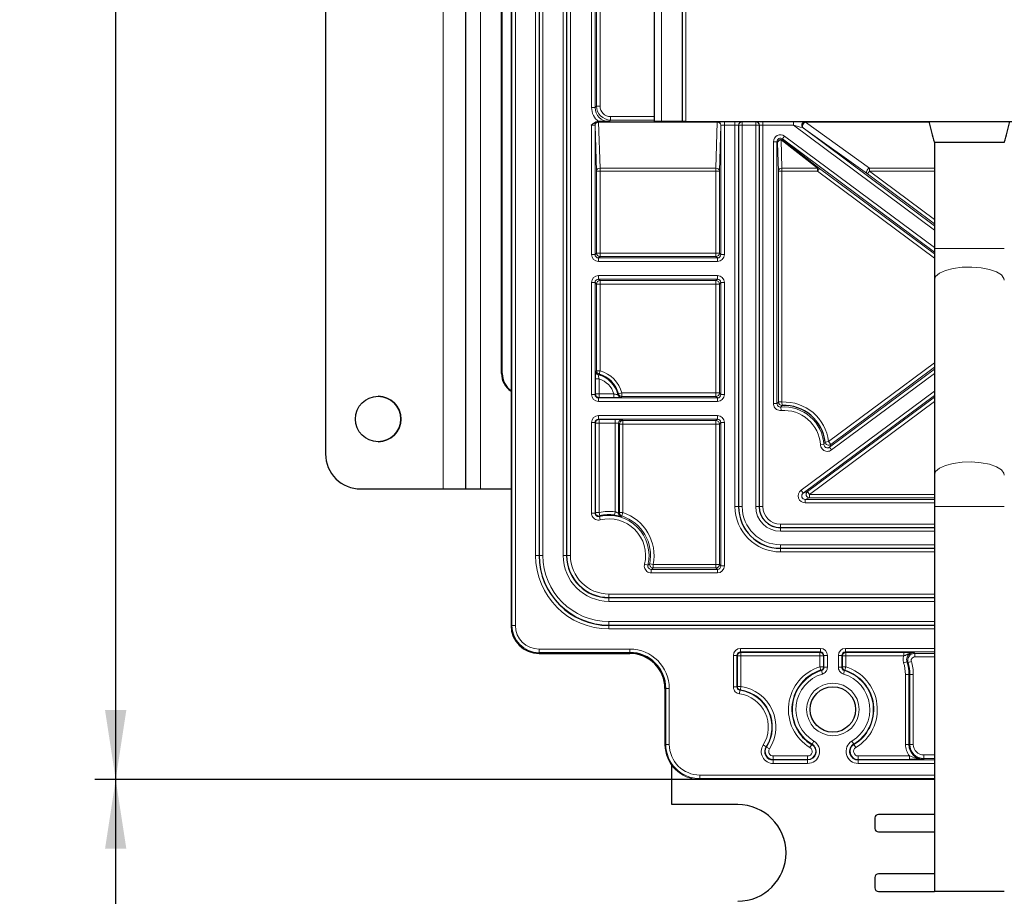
# Paper-space layout 'Blatt3' of a CAD drawing. Header units: millimetres. Extents: x 5 to 418, y 2 to 292.
# Tile 45 of 54: x 282 to 329, y 115 to 157. Entities that reach past the tile are written whole.
import ezdxf

# ---------------------------------------------------------------- set-up
doc = ezdxf.new("R2010")
doc.units = ezdxf.units.MM
doc.layers.add('SLD-0', color=7, linetype='Continuous')
doc.styles.add('SLDTEXTSTYLE0', font='TXT', dxfattribs={"width": 0.605})
doc.dimstyles.new('SLDDIMSTYLE0', dxfattribs={"dimtxt": 3.5, "dimasz": 3.302, "dimexe": 0, "dimexo": 0.0625, "dimgap": 0.875, "dimtad": 1, "dimlfac": 3, "dimrnd": 1e-09, "dimzin": 12, "dimdsep": 46, "dimtxsty": 'SLDTEXTSTYLE0', "dimsah": 1, "dimcen": 0.09, "dimadec": 0, "dimazin": 3, "dimtfac": 1, "dimtofl": 0, "dimtmove": 0, "dimatfit": 3, "dimfxl": 1, "dimfrac": 2, "dimtolj": 1, "dimtzin": 12, "dimarcsym": 0})

# ---------------------------------------------------------------- blocks, each defined once
blk = doc.blocks.new('_D_22')
at = {"layer": 'SLD-0', "color": 7}
for p, q in [((319.407, 244.882), (285.573, 244.882)), ((286.573, 120.549), (286.573, 244.882)), ((314.407, 120.549), (285.573, 120.549))]:
    blk.add_line(p, q, dxfattribs=at)
for points in [[(286.573, 244.882), (286.065, 241.58), (287.081, 241.58)], [(286.573, 120.549), (287.081, 123.851), (286.065, 123.851)]]:
    blk.add_solid(points, dxfattribs=at)
at = {"layer": 'SLD-0', "color": 7, "insert": (282.062, 178.705), "char_height": 3.5, "attachment_point": 1, "rotation": 90, "style": 'SLDTEXTSTYLE0'}
blk.add_mtext('373', dxfattribs=at)
blk = doc.blocks.new('_D_23')
at = {"layer": 'SLD-0', "color": 7}
for p, q in [((314.407, 120.549), (285.573, 120.549)), ((286.573, 85.716), (286.573, 120.549)), ((313.74, 85.716), (285.573, 85.716))]:
    blk.add_line(p, q, dxfattribs=at)
for points in [[(286.573, 120.549), (286.065, 117.247), (287.081, 117.247)], [(286.573, 85.716), (287.081, 89.018), (286.065, 89.018)]]:
    blk.add_solid(points, dxfattribs=at)
at = {"layer": 'SLD-0', "color": 7, "insert": (282.062, 97.117), "char_height": 3.5, "attachment_point": 1, "rotation": 90, "style": 'SLDTEXTSTYLE0'}
blk.add_mtext('104,5', dxfattribs=at)

psp = doc.layouts.new('Blatt3')

# ---------------------------------------------------------------- linework, layer by layer
at = {"color": 7, "linetype": 'Continuous', "lineweight": 25}
for p, q in [((305.4068, 238.5492), (305.4068, 127.8825)), ((312.2401, 151.8825), (312.2401, 233.5492)), ((313.5735, 151.8825), (313.5735, 233.5492)), ((303.2403, 182.7159), (303.2403, 134.3826)), ((296.5737, 181.0493), (296.5737, 136.0493)), ((296.5737, 181.0493), (296.5737, 136.0493)), ((304.9557, 139.8826), (304.9557, 177.2159)), ((304.9868, 139.8826), (304.9868, 177.2159)), ((309.53, 151.8825), (309.5801, 151.8825)), ((312.5735, 151.8825), (312.2401, 151.8825)), ((313.5735, 151.8825), (312.5735, 151.8825)), ((313.7401, 151.8825), (313.5735, 151.8825)), ((313.7401, 151.8825), (371.7401, 151.8825)), ((325.3068, 151.8825), (325.3068, 151.8578)), ((325.5735, 150.8826), (325.5735, 145.8296)), ((328.9068, 150.8825), (325.5735, 150.8825)), ((325.5735, 145.8296), (325.5735, 144.3312)), ((325.5735, 144.3312), (325.5735, 135.0476)), ((310.5298, 137.5173), (310.5298, 133.2271)), ((325.5735, 135.0476), (325.5735, 133.5492)), ((298.2404, 134.3826), (298.2403, 134.3826)), ((298.2404, 134.3826), (302.1737, 134.3826)), ((302.1737, 134.3826), (303.2403, 134.3826)), ((303.2402, 134.3826), (303.9587, 134.3826)), ((303.9587, 134.3826), (305.4068, 134.3826)), ((325.5735, 133.5492), (325.5735, 115.2159)), ((306.7401, 126.5493), (311.0735, 126.5493)), ((312.7402, 124.8825), (312.7402, 122.2159)), ((313.0735, 119.3492), (313.0735, 121.216)), ((317.7841, 120.5493), (314.4068, 120.5493)), ((324.0294, 120.5493), (317.7841, 120.5493)), ((325.5735, 120.5493), (324.0294, 120.5493)), ((316.2068, 119.3492), (313.0735, 119.3492)), ((322.7401, 118.7159), (322.7401, 118.2159)), ((325.5735, 118.8825), (322.9068, 118.8825)), ((322.9068, 118.0492), (325.5735, 118.0492)), ((322.7401, 115.8825), (322.7401, 115.3825)), ((325.5735, 116.0492), (322.9068, 116.0492)), ((322.9068, 115.2159), (325.5735, 115.2159)), ((328.9068, 115.2159), (325.5735, 115.2159))]:
    psp.add_line(p, q, dxfattribs=at)
at = {"color": 7, "linetype": 'Continuous', "lineweight": 18}
for p, q in [((305.4476, 127.8825), (305.4476, 238.5492)), ((305.6142, 238.5492), (305.6142, 127.8825)), ((306.5763, 131.2159), (306.5763, 235.2159)), ((306.743, 235.2159), (306.743, 131.2159)), ((306.7576, 131.2159), (306.7576, 235.2159)), ((306.9243, 235.2159), (306.9243, 131.2159)), ((307.8893, 131.2159), (307.8893, 235.2159)), ((308.056, 235.2159), (308.056, 131.2159)), ((308.0706, 131.2159), (308.0706, 235.2159)), ((308.2372, 235.2159), (308.2372, 131.2159)), ((309.243, 152.5519), (309.243, 233.5492)), ((309.4097, 233.5492), (309.4097, 152.5519)), ((309.4796, 152.6219), (309.4796, 233.5492)), ((309.6462, 233.5492), (309.6462, 152.6219)), ((312.5735, 233.5492), (312.5735, 151.8825)), ((313.7401, 233.5492), (313.7401, 151.8825)), ((302.1737, 182.7159), (302.1737, 134.3826)), ((303.9587, 182.7159), (303.9587, 134.3826)), ((309.243, 152.5519), (309.4097, 152.5519)), ((309.4097, 152.5519), (309.4796, 152.6219)), ((309.6462, 152.6219), (309.4796, 152.6219)), ((310.1461, 152.1219), (310.1461, 151.9553)), ((310.1461, 152.1219), (312.2401, 152.1219)), ((309.243, 145.552), (309.243, 151.7187)), ((309.4097, 151.713), (309.4097, 145.552)), ((309.4134, 151.7093), (309.4097, 151.713)), ((309.4796, 149.5196), (309.4134, 151.7093)), ((309.5763, 151.8797), (309.58, 151.8759)), ((309.58, 151.8759), (315.2336, 151.8759)), ((309.58, 151.8536), (309.58, 151.8759)), ((309.58, 151.8536), (309.6462, 149.664)), ((315.2336, 151.8536), (309.58, 151.8536)), ((310.1461, 151.9553), (310.0762, 151.8854)), ((312.2401, 151.9553), (310.1461, 151.9553)), ((315.1674, 149.664), (315.2336, 151.8536)), ((315.2336, 151.8759), (315.2373, 151.8797)), ((315.2336, 151.8536), (315.2336, 151.8759)), ((315.4002, 151.7093), (315.334, 149.5196)), ((315.4039, 151.713), (315.4002, 151.7093)), ((315.4039, 145.552), (315.4039, 151.713)), ((315.5706, 151.7187), (315.5706, 151.8825)), ((316.0763, 151.7187), (315.5706, 151.7187)), ((315.5706, 151.7187), (315.5706, 145.552)), ((316.0763, 151.7187), (316.0763, 151.8825)), ((316.0763, 133.5492), (316.0763, 151.7187)), ((316.243, 151.713), (316.243, 133.5492)), ((316.2518, 151.7042), (316.243, 151.713)), ((316.2518, 133.5492), (316.2518, 151.7042)), ((316.2518, 151.7042), (316.4185, 151.7042)), ((316.4096, 151.8797), (316.4185, 151.8708)), ((316.4185, 151.8708), (317.0618, 151.8708)), ((316.4185, 151.7042), (316.4185, 151.8708)), ((316.4185, 151.7042), (316.4185, 133.5492)), ((317.0618, 151.7042), (316.4185, 151.7042)), ((317.0618, 151.8708), (317.0706, 151.8797)), ((317.0618, 151.7042), (317.0618, 151.8708)), ((317.0618, 133.5492), (317.0618, 151.7042)), ((317.0618, 151.7042), (317.2284, 151.7042)), ((317.2373, 151.713), (317.2284, 151.7042)), ((317.2284, 151.7042), (317.2284, 133.5492)), ((317.2373, 133.5492), (317.2373, 151.713)), ((317.4039, 151.8825), (317.4039, 151.7187)), ((318.8562, 151.7187), (317.4039, 151.7187)), ((317.4039, 151.7187), (317.4039, 133.5492)), ((318.8562, 151.8825), (318.8562, 151.7187)), ((325.5735, 146.7155), (318.8562, 151.7187)), ((319.3223, 151.5794), (325.5735, 146.9233)), ((319.3335, 151.5756), (319.3223, 151.5794)), ((322.3842, 149.386), (319.3335, 151.5756)), ((319.4218, 151.8797), (319.4331, 151.8759)), ((319.4331, 151.8759), (325.3085, 151.8759)), ((319.4331, 151.8759), (319.4331, 151.8536)), ((325.3145, 151.8536), (319.4331, 151.8536)), ((319.4331, 151.8536), (322.4837, 149.664)), ((318.442, 151.1888), (318.3425, 151.0551)), ((325.5735, 145.6693), (318.3425, 151.0551)), ((318.3425, 151.0551), (318.3718, 150.9967)), ((318.442, 151.1888), (325.5735, 145.8771)), ((317.9097, 138.4525), (317.9097, 150.9215)), ((317.9097, 150.9215), (318.0763, 150.9215)), ((318.0763, 150.9215), (318.0763, 138.4525)), ((318.1056, 150.8631), (318.0763, 150.9215)), ((318.1462, 149.5196), (318.1056, 150.8631)), ((320.008, 149.664), (318.2723, 151.0074)), ((318.2723, 151.0074), (318.3129, 149.664)), ((318.3718, 150.9967), (320.1076, 149.6533)), ((309.6462, 149.664), (315.1674, 149.664)), ((309.6462, 149.664), (309.6462, 149.5196)), ((315.1674, 149.5196), (315.1674, 149.664)), ((318.3129, 149.664), (320.008, 149.664)), ((318.3129, 149.664), (318.3129, 149.5196)), ((320.008, 149.664), (320.008, 149.5196)), ((320.1076, 149.6533), (320.008, 149.5196)), ((320.1076, 149.6533), (325.5735, 145.5821)), ((322.4837, 149.664), (325.5735, 149.664)), ((322.4837, 149.664), (322.4837, 149.5196)), ((309.4796, 145.622), (309.4796, 149.5196)), ((309.6462, 149.5196), (309.4796, 149.5196)), ((309.6462, 149.5196), (309.6462, 145.622)), ((315.1674, 149.5196), (309.6462, 149.5196)), ((315.334, 149.5196), (315.1674, 149.5196)), ((315.1674, 145.622), (315.1674, 149.5196)), ((315.334, 149.5196), (315.334, 145.622)), ((318.1462, 138.5268), (318.1462, 149.5196)), ((318.3129, 149.5196), (318.1462, 149.5196)), ((318.3129, 149.5196), (318.3129, 138.5268)), ((320.008, 149.5196), (318.3129, 149.5196)), ((325.5735, 145.3743), (320.008, 149.5196)), ((322.4837, 149.5196), (322.3842, 149.386)), ((325.5735, 147.0105), (322.3842, 149.386)), ((322.4837, 149.5196), (325.5735, 147.2183)), ((325.5735, 149.5196), (322.4837, 149.5196)), ((309.4097, 145.552), (309.243, 145.552)), ((309.4097, 145.552), (309.4796, 145.622)), ((309.6462, 145.622), (309.4796, 145.622)), ((309.6462, 145.4553), (309.5763, 145.3854)), ((309.6462, 145.622), (309.6462, 145.4553)), ((309.6462, 145.622), (315.1674, 145.622)), ((315.1674, 145.4553), (309.6462, 145.4553)), ((315.1674, 145.622), (315.1674, 145.4553)), ((315.334, 145.622), (315.1674, 145.622)), ((315.2373, 145.3854), (315.1674, 145.4553)), ((315.334, 145.622), (315.4039, 145.552)), ((315.4039, 145.552), (315.5706, 145.552)), ((328.9068, 145.8296), (325.5735, 145.8296)), ((309.5763, 145.3854), (309.5763, 145.2188)), ((309.5763, 145.3854), (315.2373, 145.3854)), ((315.2373, 145.2188), (309.5763, 145.2188)), ((315.2373, 145.3854), (315.2373, 145.2188)), ((309.5763, 144.5463), (315.2373, 144.5463)), ((309.5763, 144.3797), (309.5763, 144.5463)), ((315.2373, 144.3797), (315.2373, 144.5463)), ((309.243, 138.8854), (309.243, 144.213)), ((309.4097, 144.213), (309.243, 144.213)), ((309.4097, 144.213), (309.4097, 138.8854)), ((309.4796, 144.1431), (309.4097, 144.213)), ((309.4796, 140.0133), (309.4796, 144.1431)), ((309.6462, 144.1431), (309.4796, 144.1431)), ((315.2373, 144.3797), (309.5763, 144.3797)), ((309.5763, 144.3797), (309.6462, 144.3098)), ((309.6462, 144.3098), (315.1674, 144.3098)), ((309.6462, 144.1431), (309.6462, 144.3098)), ((309.6462, 144.1431), (309.6462, 140.0133)), ((315.1674, 144.1431), (309.6462, 144.1431)), ((315.1674, 144.3098), (315.2373, 144.3797)), ((315.1674, 144.1431), (315.1674, 144.3098)), ((315.334, 144.1431), (315.1674, 144.1431)), ((315.1674, 138.9553), (315.1674, 144.1431)), ((315.4039, 144.213), (315.334, 144.1431)), ((315.334, 144.1431), (315.334, 138.9553)), ((315.5706, 144.213), (315.4039, 144.213)), ((315.4039, 138.8854), (315.4039, 144.213)), ((315.5706, 144.213), (315.5706, 138.8854)), ((320.5376, 136.6399), (325.5735, 140.3907)), ((304.9557, 139.8826), (304.9868, 139.8826)), ((309.4387, 139.982), (309.4796, 140.0133)), ((309.6462, 140.0133), (309.4796, 140.0133)), ((309.601, 139.8529), (309.6462, 140.0133)), ((320.5789, 136.3756), (325.5735, 140.0957)), ((325.5735, 140.1829), (320.6372, 136.5063)), ((325.5735, 139.888), (320.6784, 136.242)), ((309.433, 138.9087), (309.433, 139.6362)), ((309.433, 139.6362), (309.5997, 139.6362)), ((309.5997, 139.6362), (309.5997, 138.9087)), ((309.4097, 138.8854), (309.243, 138.8854)), ((309.4097, 138.8854), (309.433, 138.9087)), ((309.433, 138.9087), (309.5997, 138.9087)), ((309.5997, 138.9087), (309.5997, 138.7421)), ((309.5997, 138.9087), (310.3115, 138.9087)), ((310.3115, 138.9087), (310.3115, 138.7421)), ((310.6874, 138.9553), (310.5263, 138.9127)), ((310.6874, 138.7886), (310.6874, 138.9553)), ((310.6874, 138.9553), (315.1674, 138.9553)), ((315.1674, 138.7886), (315.1674, 138.9553)), ((315.334, 138.9553), (315.1674, 138.9553)), ((315.334, 138.9553), (315.4039, 138.8854)), ((315.5706, 138.8854), (315.4039, 138.8854)), ((319.2227, 134.3193), (325.5735, 139.0495)), ((309.5997, 138.7421), (309.5763, 138.7187)), ((309.5763, 138.5521), (309.5763, 138.7187)), ((309.5763, 138.7187), (315.2373, 138.7187)), ((315.2373, 138.5521), (309.5763, 138.5521)), ((310.3115, 138.7421), (309.5997, 138.7421)), ((310.6874, 138.7886), (310.6556, 138.7478)), ((315.1674, 138.7886), (310.6874, 138.7886)), ((315.2373, 138.7187), (315.1674, 138.7886)), ((315.2373, 138.5521), (315.2373, 138.7187)), ((318.0763, 138.4525), (317.9097, 138.4525)), ((318.3129, 138.5268), (318.1462, 138.5268)), ((318.3129, 138.5268), (318.3202, 138.3603)), ((325.5735, 138.8417), (319.3223, 134.1857)), ((319.5332, 134.2556), (325.5735, 138.7545)), ((325.5735, 138.5467), (319.6328, 134.122)), ((318.2561, 138.2863), (318.2693, 138.1202)), ((309.243, 133.2319), (309.243, 137.5464)), ((309.4097, 137.5464), (309.243, 137.5464)), ((309.4097, 137.5464), (309.4097, 133.2319)), ((309.433, 137.523), (309.4097, 137.5464)), ((309.433, 133.2615), (309.433, 137.523)), ((309.433, 137.523), (309.5997, 137.523)), ((309.5763, 137.8797), (315.2373, 137.8797)), ((309.5763, 137.713), (309.5763, 137.8797)), ((315.2373, 137.713), (309.5763, 137.713)), ((309.5763, 137.713), (309.5997, 137.6896)), ((309.5997, 137.6896), (310.3631, 137.6896)), ((309.5997, 137.523), (309.5997, 137.6896)), ((309.5997, 137.523), (309.5997, 133.2615)), ((310.3631, 137.523), (309.5997, 137.523)), ((310.3631, 137.523), (310.3631, 137.6896)), ((310.3631, 133.2956), (310.3631, 137.523)), ((310.5706, 137.4764), (310.5298, 137.5173)), ((310.5706, 133.257), (310.5706, 137.4764)), ((310.5706, 137.4764), (310.7372, 137.4764)), ((310.6964, 137.6839), (310.7372, 137.6431)), ((310.7372, 137.6431), (315.1674, 137.6431)), ((310.7372, 137.6431), (310.7372, 137.4764)), ((310.7372, 137.4764), (310.7372, 133.257)), ((315.1674, 137.4764), (310.7372, 137.4764)), ((315.1674, 137.6431), (315.2373, 137.713)), ((315.1674, 137.6431), (315.1674, 137.4764)), ((315.1674, 130.7886), (315.1674, 137.4764)), ((315.1674, 137.4764), (315.334, 137.4764)), ((315.2373, 137.713), (315.2373, 137.8797)), ((315.4039, 137.5464), (315.334, 137.4764)), ((315.334, 137.4764), (315.334, 130.7886)), ((315.4039, 137.5464), (315.5706, 137.5464)), ((315.4039, 130.7187), (315.4039, 137.5464)), ((315.5706, 137.5464), (315.5706, 130.7187)), ((320.5376, 136.6399), (320.3722, 136.6199)), ((320.6372, 136.5063), (320.5376, 136.6399)), ((296.5737, 136.0493), (296.5737, 136.0493)), ((320.313, 136.4991), (320.1467, 136.4889)), ((320.5789, 136.3756), (320.6784, 136.242)), ((319.3223, 134.1857), (319.2227, 134.3193)), ((319.3223, 134.1857), (319.5332, 134.2556)), ((319.6328, 134.122), (319.5332, 134.2556)), ((319.6328, 133.9553), (319.4218, 133.8854)), ((319.4218, 133.8854), (319.4218, 133.7188)), ((319.4218, 133.8854), (325.5735, 133.8854)), ((325.5735, 133.7188), (319.4218, 133.7188)), ((319.6328, 133.9553), (319.6328, 134.122)), ((319.6328, 134.122), (325.5735, 134.122)), ((325.5735, 133.9553), (319.6328, 133.9553)), ((309.243, 133.2319), (309.4097, 133.2319)), ((309.4097, 133.2319), (309.433, 133.2615)), ((309.5997, 133.2615), (309.433, 133.2615)), ((309.6373, 133.0992), (309.5997, 133.2615)), ((310.3401, 133.1305), (310.3631, 133.2956)), ((310.5298, 133.2271), (310.5706, 133.257)), ((310.7372, 133.257), (310.5706, 133.257)), ((310.7372, 133.257), (310.6857, 133.0985)), ((316.0763, 133.5492), (316.243, 133.5492)), ((316.2518, 133.5492), (316.243, 133.5492)), ((316.2518, 133.5492), (316.4185, 133.5492)), ((317.0618, 133.5492), (317.2284, 133.5492)), ((317.2284, 133.5492), (317.2373, 133.5492)), ((317.2373, 133.5492), (317.4039, 133.5492)), ((328.9068, 133.5492), (325.5735, 133.5492)), ((309.6561, 132.9083), (309.6162, 133.0701)), ((318.2401, 132.5463), (318.2401, 132.713)), ((318.2401, 132.713), (325.5735, 132.713)), ((325.5735, 132.5463), (318.2401, 132.5463)), ((318.2401, 132.5375), (318.2401, 132.5463)), ((318.2401, 132.5375), (325.5735, 132.5375)), ((318.2401, 132.3709), (318.2401, 132.5375)), ((325.5735, 132.3709), (318.2401, 132.3709)), ((318.2401, 131.5609), (318.2401, 131.7275)), ((318.2401, 131.7275), (325.5735, 131.7275)), ((318.2401, 131.5609), (318.2401, 131.5521)), ((325.5735, 131.5609), (318.2401, 131.5609)), ((318.2401, 131.3854), (318.2401, 131.5521)), ((318.2401, 131.5521), (325.5735, 131.5521)), ((325.5735, 131.3854), (318.2401, 131.3854)), ((306.5763, 131.2159), (306.743, 131.2159)), ((306.7576, 131.2159), (306.743, 131.2159)), ((306.9243, 131.2159), (306.7576, 131.2159)), ((308.056, 131.2159), (307.8893, 131.2159)), ((308.056, 131.2159), (308.0706, 131.2159)), ((308.2372, 131.2159), (308.0706, 131.2159)), ((311.7659, 130.7985), (311.9277, 130.7586)), ((312.1768, 130.7886), (312.0135, 130.8218)), ((312.0895, 130.3854), (312.0895, 130.5521)), ((312.0895, 130.5521), (315.2373, 130.5521)), ((312.1768, 130.622), (312.1768, 130.7886)), ((312.1768, 130.7886), (315.1674, 130.7886)), ((315.1674, 130.622), (312.1768, 130.622)), ((315.1674, 130.622), (315.1674, 130.7886)), ((315.1674, 130.7886), (315.334, 130.7886)), ((315.2373, 130.5521), (315.1674, 130.622)), ((315.2373, 130.3854), (315.2373, 130.5521)), ((315.334, 130.7886), (315.4039, 130.7187)), ((315.4039, 130.7187), (315.5706, 130.7187)), ((315.2373, 130.3854), (312.0895, 130.3854)), ((310.0735, 129.3797), (310.0735, 129.213)), ((310.0735, 129.3797), (325.5735, 129.3797)), ((325.5735, 129.213), (310.0735, 129.213)), ((310.0735, 129.1984), (310.0735, 129.213)), ((310.0735, 129.1984), (325.5735, 129.1984)), ((310.0735, 129.1984), (310.0735, 129.0317)), ((325.5735, 129.0317), (310.0735, 129.0317)), ((310.0735, 128.0667), (310.0735, 127.9)), ((310.0735, 128.0667), (325.5735, 128.0667)), ((305.4068, 127.8825), (305.4476, 127.8825)), ((305.4068, 127.8825), (305.4068, 127.8825)), ((305.4476, 127.8825), (305.6142, 127.8825)), ((310.0735, 127.9), (310.0735, 127.8854)), ((325.5735, 127.9), (310.0735, 127.9)), ((310.0735, 127.7188), (310.0735, 127.8854)), ((310.0735, 127.8854), (325.5735, 127.8854)), ((325.5735, 127.7188), (310.0735, 127.7188)), ((306.7401, 126.59), (306.7401, 126.7566)), ((306.7401, 126.7566), (311.0735, 126.7566)), ((311.0735, 126.59), (311.0735, 126.7566)), ((316.334, 126.7886), (320.1463, 126.7886)), ((316.334, 126.7886), (316.334, 126.622)), ((320.1463, 126.622), (320.1463, 126.7886)), ((321.334, 126.7886), (325.5735, 126.7886)), ((321.334, 126.622), (321.334, 126.7886)), ((311.0735, 126.59), (306.7401, 126.59)), ((306.7401, 126.59), (306.7401, 126.5493)), ((306.7401, 126.5493), (306.7401, 126.5492)), ((311.0735, 126.5493), (311.0735, 126.59)), ((311.0735, 126.5493), (311.0735, 126.5492)), ((316.0007, 124.9587), (316.0007, 126.4553)), ((316.0007, 126.4553), (316.1673, 126.4553)), ((316.1673, 126.4553), (316.1673, 124.9587)), ((316.1907, 126.432), (316.1673, 126.4553)), ((316.1907, 124.979), (316.1907, 126.432)), ((316.1907, 126.432), (316.3574, 126.432)), ((320.1463, 126.622), (316.334, 126.622)), ((316.334, 126.622), (316.3574, 126.5986)), ((316.3574, 126.5986), (320.1229, 126.5986)), ((316.3574, 126.432), (316.3574, 126.5986)), ((316.3574, 126.432), (316.3574, 124.979)), ((320.1229, 126.432), (316.3574, 126.432)), ((320.1229, 126.5986), (320.1463, 126.622)), ((320.1229, 126.5986), (320.1229, 126.432)), ((320.1229, 126.432), (320.2895, 126.432)), ((320.1229, 125.9078), (320.1229, 126.432)), ((320.3129, 126.4553), (320.2895, 126.432)), ((320.2895, 126.432), (320.2895, 125.9078)), ((320.3129, 126.4553), (320.4795, 126.4553)), ((320.3129, 125.8904), (320.3129, 126.4553)), ((320.4795, 126.4553), (320.4795, 125.8904)), ((321.0007, 125.8904), (321.0007, 126.4553)), ((321.1673, 126.4553), (321.0007, 126.4553)), ((321.1673, 126.4553), (321.1673, 125.8904)), ((321.1907, 126.432), (321.1673, 126.4553)), ((321.1907, 125.9078), (321.1907, 126.432)), ((321.3574, 126.432), (321.1907, 126.432)), ((325.5735, 126.622), (321.334, 126.622)), ((321.334, 126.622), (321.3574, 126.5986)), ((321.3574, 126.5986), (324.1141, 126.5986)), ((321.3574, 126.432), (321.3574, 126.5986)), ((321.3574, 126.432), (321.3574, 125.9078)), ((324.1141, 126.432), (321.3574, 126.432)), ((324.1141, 126.432), (324.1141, 126.5986)), ((324.639, 126.5521), (325.5735, 126.5521)), ((324.639, 126.3854), (324.639, 126.5521)), ((325.5735, 126.3854), (324.639, 126.3854)), ((320.1229, 125.9078), (320.1715, 125.7484)), ((320.1229, 125.9078), (320.2895, 125.9078)), ((320.1935, 125.7306), (320.2408, 125.5708)), ((320.2895, 125.9078), (320.3129, 125.8904)), ((320.3129, 125.8904), (320.4795, 125.8904)), ((321.1673, 125.8904), (321.0007, 125.8904)), ((321.1673, 125.8904), (321.1907, 125.9078)), ((321.3574, 125.9078), (321.1907, 125.9078)), ((321.2867, 125.7306), (321.2395, 125.5708)), ((321.3088, 125.7484), (321.3574, 125.9078)), ((324.1081, 126.1045), (324.2666, 126.1562)), ((324.4793, 126.1709), (324.3197, 126.123)), ((324.1965, 122.2159), (324.1965, 125.5492)), ((324.3631, 125.5492), (324.1965, 125.5492)), ((324.3631, 125.5492), (324.3631, 122.2159)), ((324.4039, 125.5492), (324.3631, 125.5492)), ((324.4039, 122.2159), (324.4039, 125.5492)), ((324.5706, 125.5492), (324.4039, 125.5492)), ((324.5706, 125.5492), (324.5706, 122.2159)), ((312.7809, 124.8825), (312.7402, 124.8825)), ((312.7402, 124.8825), (312.7402, 124.8825)), ((312.7809, 124.8825), (312.9475, 124.8825)), ((312.7809, 122.2159), (312.7809, 124.8825)), ((312.9475, 124.8825), (312.9475, 122.2159)), ((316.0007, 124.9587), (316.1673, 124.9587)), ((316.1673, 124.9587), (316.1907, 124.979)), ((316.1907, 124.979), (316.3574, 124.979)), ((316.2889, 124.6285), (316.3115, 124.7936)), ((316.3331, 124.8141), (316.3574, 124.979)), ((312.7402, 122.2159), (312.7809, 122.2159)), ((312.7402, 122.2159), (312.7402, 122.2159)), ((312.7809, 122.2159), (312.9475, 122.2159)), ((317.4166, 122.1909), (317.557, 122.1012)), ((317.5767, 122.0886), (317.557, 122.1012)), ((317.5767, 122.0886), (317.7171, 121.9989)), ((319.6496, 122.0678), (319.7354, 122.2106)), ((319.7354, 122.2106), (319.7475, 122.2306)), ((319.7475, 122.2306), (319.8333, 122.3735)), ((321.647, 122.3735), (321.7328, 122.2306)), ((321.7448, 122.2106), (321.7328, 122.2306)), ((321.7448, 122.2106), (321.8307, 122.0678)), ((324.3631, 122.2159), (324.1965, 122.2159)), ((324.4039, 122.2159), (324.3631, 122.2159)), ((324.5706, 122.2159), (324.4039, 122.2159)), ((317.8992, 121.4998), (317.8992, 121.6664)), ((317.8992, 121.6664), (319.5383, 121.6664)), ((317.8992, 121.4998), (317.8992, 121.4764)), ((319.5383, 121.4998), (317.8992, 121.4998)), ((319.5383, 121.6664), (319.5383, 121.4998)), ((319.5383, 121.4998), (319.5383, 121.4764)), ((321.942, 121.4998), (321.942, 121.6664)), ((321.942, 121.6664), (324.3899, 121.6664)), ((321.942, 121.4998), (321.942, 121.4764)), ((324.3899, 121.4998), (321.942, 121.4998)), ((324.3899, 121.4998), (324.3899, 121.6664)), ((325.0735, 121.5463), (325.0735, 121.713)), ((325.0735, 121.713), (325.5735, 121.713)), ((325.0735, 121.5463), (325.0735, 121.5055)), ((325.5735, 121.5463), (325.0735, 121.5463)), ((317.8992, 121.3098), (317.8992, 121.4764)), ((317.8992, 121.4764), (319.5383, 121.4764)), ((319.5383, 121.3098), (317.8992, 121.3098)), ((319.5383, 121.4764), (319.5383, 121.3098)), ((321.942, 121.3098), (321.942, 121.4764)), ((321.942, 121.4764), (325.5735, 121.4764)), ((325.5735, 121.3098), (321.942, 121.3098)), ((314.4068, 120.7566), (325.5735, 120.7566)), ((314.4068, 120.7566), (314.4068, 120.59)), ((325.5735, 120.59), (314.4068, 120.59)), ((314.4068, 120.59), (314.4068, 120.5493)), ((314.4068, 120.5493), (325.5735, 120.5493)), ((314.4068, 120.5493), (314.4068, 120.5492))]:
    psp.add_line(p, q, dxfattribs=at)
at = {"color": 7, "linetype": 'Continuous', "lineweight": 18, "flags": 128}
for points in [[(319.4331, 151.8536), (319.3938, 151.8339), (319.3579, 151.8037), (319.3283, 151.7656), (319.3075, 151.7228), (319.2972, 151.6788), (319.2984, 151.6374), (319.3108, 151.602), (319.3335, 151.5756)], [(322.4837, 149.664), (322.4445, 149.6442), (322.4086, 149.6141), (322.379, 149.5759), (322.3582, 149.5331), (322.3479, 149.4891), (322.349, 149.4477), (322.3615, 149.4123), (322.3842, 149.386)], [(328.9068, 144.3312), (328.8913, 144.4162), (328.7688, 144.5799), (328.533, 144.7252), (328.2013, 144.8413), (327.7983, 144.9195), (327.3539, 144.9541), (326.901, 144.9425), (326.4734, 144.8855), (326.1025, 144.7875), (325.8161, 144.6556), (325.6353, 144.4996), (325.5735, 144.3312)], [(328.9068, 135.0476), (328.8913, 135.1326), (328.7688, 135.2964), (328.533, 135.4416), (328.2013, 135.5577), (327.7983, 135.6359), (327.3539, 135.6705), (326.901, 135.6589), (326.4734, 135.602), (326.1025, 135.5039), (325.8161, 135.372), (325.6353, 135.2161), (325.5735, 135.0476), (325.5735, 135.0476)], [(309.6373, 133.0992), (309.632, 133.092), (309.6162, 133.0701)], [(320.1935, 125.7306), (320.188, 125.7351), (320.1715, 125.7484)], [(321.3088, 125.7484), (321.3033, 125.744), (321.2867, 125.7306)], [(316.3331, 124.8141), (316.3277, 124.809), (316.3115, 124.7936)]]:
    psp.add_lwpolyline(points, dxfattribs=at)
at = {"color": 7, "linetype": 'Continuous', "lineweight": 25}
for centre in [(299.0737, 137.7159), (320.7401, 123.8825)]:
    psp.add_circle(centre, 1.0833, dxfattribs=at)
at = {"color": 7, "linetype": 'Continuous', "lineweight": 18}
psp.add_circle((320.7401, 123.8825), 1.25, dxfattribs=at)
for centre, radius, start, end in [((309.5764, 151.713), 0.1667, 90.02044, 179.97956), ((309.5801, 151.7092), 0.1667, 90.02044, 179.97956), ((309.5711, 151.6955), 0.1583, 86.77579, 175.01964), ((315.2335, 151.7092), 0.1667, 0.02044, 89.97956), ((315.2425, 151.6955), 0.1583, 4.98036, 93.22421), ((315.2372, 151.713), 0.1667, 0.02044, 89.97956), ((316.4097, 151.713), 0.1667, 90.02044, 179.97956), ((316.4185, 151.7041), 0.1667, 90.02044, 179.97956), ((317.0617, 151.7041), 0.1667, 0.02044, 89.97956), ((317.0706, 151.713), 0.1667, 0.02044, 89.97956), ((319.4221, 151.7129), 0.1667, 90.0993, 233.22097), ((319.4333, 151.7092), 0.1667, 90.0993, 233.22097), ((318.2723, 150.8629), 0.1667, 53.37252, 179.94776), ((318.2634, 150.8494), 0.1583, 86.77579, 175.01964), ((318.3115, 150.9043), 0.1104, 56.90125, 110.83563), ((309.6373, 149.5059), 0.1583, 86.77579, 175.01964), ((315.1763, 149.5059), 0.1583, 4.98036, 93.22421), ((318.304, 149.5059), 0.1583, 86.77579, 175.01964), ((320.0473, 149.5608), 0.1104, 56.90125, 110.83563), ((309.6463, 145.622), 0.1667, 180.02044, 269.97956), ((315.1673, 145.622), 0.1667, 270.02044, 359.97956), ((309.6463, 144.1431), 0.1667, 90.02044, 179.97956), ((315.1673, 144.1431), 0.1667, 0.02044, 89.97956), ((309.6054, 139.9821), 0.1667, 180.01499, 255.45928), ((309.6463, 140.0133), 0.1667, 180.0146, 254.24692), ((312.1365, 136.8656), 3.9182, 130.32409, 131.04579), ((309.2401, 138.5723), 1.2896, 13.59003, 75.47427), ((309.2401, 138.5723), 1.4971, 14.82319, 74.26152), ((309.2401, 138.5723), 1.123, 17.4346, 71.32737), ((309.5997, 138.9088), 0.1667, 180.02044, 269.97956), ((307.5917, 141.4455), 3.8765, 318.46891, 319.20227), ((310.6875, 138.9553), 0.1667, 194.83808, 269.98511), ((315.1673, 138.9553), 0.1667, 270.02044, 359.97956), ((310.6557, 138.9145), 0.1667, 218.08854, 269.98467), ((318.3129, 138.5269), 0.1667, 180.02159, 272.48617), ((318.4068, 136.3825), 2.1463, 6.887, 92.50776), ((318.4068, 136.3825), 1.9098, 3.49981, 94.52548), ((318.4068, 136.3825), 1.7431, 3.49981, 94.52548), ((309.5997, 137.5229), 0.1667, 90.02044, 179.97956), ((310.6965, 137.5172), 0.1667, 90.02044, 179.97956), ((310.7373, 137.4764), 0.1667, 90.02044, 179.97956), ((315.1673, 137.4764), 0.1667, 0.02044, 89.97956), ((320.5377, 136.64), 0.1667, 186.92937, 306.63735), ((319.633, 134.1221), 0.1667, 126.77903, 269.9007), ((309.5997, 133.2616), 0.1667, 180.02745, 283.013), ((310.0735, 131.2159), 2.0998, 82.07061, 103.04044), ((310.7373, 133.257), 0.1667, 180.01391, 251.97118), ((310.0735, 131.2159), 2.1463, 348.51808, 71.98509), ((318.2401, 133.5492), 2.1638, 180, 270), ((318.2401, 133.5492), 1.9883, 180, 270), ((318.2401, 133.5492), 1.8217, 180, 270), ((318.2401, 133.5492), 1.1783, 180, 270), ((318.2401, 133.5492), 1.0029, 180, 270), ((318.2401, 133.5492), 0.8362, 180, 270), ((310.0735, 131.2159), 1.9098, 346.14673, 103.85327), ((310.0735, 131.2159), 1.7431, 346.14673, 103.85327), ((310.6965, 133.2271), 0.1667, 200.77314, 252.77611), ((314.5039, 128.2402), 6.1791, 128.16399, 128.62062), ((310.0735, 131.2159), 1.9797, 348.51808, 71.98509), ((310.0735, 131.2159), 3.4971, 180, 270), ((310.0735, 131.2159), 3.3158, 180, 270), ((310.0735, 131.2159), 3.1492, 180, 270), ((310.0735, 131.2159), 2.1841, 180, 270), ((310.0735, 131.2159), 2.0029, 180, 270), ((310.0735, 131.2159), 1.8362, 180, 270), ((312.1769, 130.7887), 0.1667, 168.54454, 269.97354), ((315.1673, 130.7887), 0.1667, 270.02044, 359.97956), ((306.7401, 127.8825), 1.2926, 180, 270), ((306.7401, 127.8825), 1.1259, 180, 270), ((311.0735, 124.8825), 1.8741, 0, 90), ((316.3574, 126.4319), 0.1667, 90.02044, 179.97956), ((320.1228, 126.4319), 0.1667, 0.02044, 89.97956), ((321.3574, 126.4319), 0.1667, 90.02044, 179.97956), ((320.7401, 123.8825), 2.1172, 106.94953, 238.99728), ((320.7401, 123.8825), 1.9272, 106.47638, 238.99728), ((320.1228, 125.9078), 0.1667, 286.96376, 359.98577), ((321.3574, 125.9078), 0.1667, 180.01423, 253.03624), ((320.7401, 123.8825), 1.9272, 301.00272, 73.52362), ((320.7401, 123.8825), 1.9506, 301.00272, 73.05047), ((320.7401, 123.8825), 2.1172, 301.00272, 73.05047), ((322.4068, 125.5492), 1.7897, 0, 18.07586), ((322.4068, 125.5492), 1.9563, 0, 18.07586), ((322.4068, 125.5492), 2.1638, 0, 16.69753), ((320.7401, 123.8825), 1.7606, 106.47638, 238.99728), ((320.7401, 123.8825), 1.7606, 301.00272, 73.52362), ((316.3574, 124.979), 0.1667, 180.01708, 261.61387), ((316.0735, 123.0492), 1.7606, 327.42103, 82.23068), ((316.0735, 123.0492), 1.7839, 327.42103, 81.63095), ((316.0735, 123.0492), 1.9506, 327.42103, 81.63095), ((316.0735, 123.0492), 1.5939, 327.42103, 82.23068), ((314.4068, 122.2159), 1.6666, 180, 270), ((314.4068, 122.2159), 1.6259, 180, 270), ((314.4068, 122.2159), 1.4592, 180, 270), ((317.8992, 121.8825), 0.5728, 147.42103, 270), ((317.8992, 121.8825), 0.3827, 147.42103, 270), ((317.8992, 121.8825), 0.2161, 147.42103, 270), ((319.5383, 121.8825), 0.5728, 270, 58.99728), ((319.5383, 121.8825), 0.4061, 270, 58.99728), ((319.5383, 121.8825), 0.3827, 270, 58.99728), ((319.5383, 121.8825), 0.2161, 270, 58.99728), ((321.942, 121.8825), 0.5728, 121.00272, 270), ((321.942, 121.8825), 0.3827, 121.00272, 270), ((321.942, 121.8825), 0.2161, 121.00272, 270), ((325.0735, 122.2159), 0.877, 180, 218.79173), ((325.0735, 122.2159), 0.6695, 180, 270), ((325.0735, 122.2159), 0.5029, 180, 270)]:
    psp.add_arc(centre, radius, start, end, dxfattribs=at)
at = {"color": 7, "linetype": 'Continuous', "lineweight": 25}
for centre, radius, start, end in [((305.9562, 139.882), 1.0005, 179.964, 236.69892), ((305.9876, 139.8821), 1.0008, 179.97092, 234.53189), ((309.2401, 138.5723), 1.3305, 14.82319, 74.26152), ((310.6557, 138.9145), 0.1667, 193.60438, 218.08957), ((299.0737, 137.7159), 1.0833, 270, 90), ((318.4068, 136.3825), 1.9797, 6.887, 92.50776), ((298.2404, 136.0493), 1.6667, 179.98792, 270), ((298.2403, 136.0493), 1.6667, 179.98792, 270), ((310.6965, 133.2271), 0.1667, 180.01333, 200.77385), ((318.2401, 133.5492), 1.9971, 180, 270), ((318.2401, 133.5492), 1.0117, 180, 270), ((310.0735, 131.2159), 1.9331, 82.07061, 103.04044), ((310.0735, 131.2159), 3.3305, 180, 270), ((310.0735, 131.2159), 2.0175, 180, 270), ((306.7401, 127.8825), 1.3333, 180, 270), ((311.0735, 124.8825), 1.7074, 0, 90), ((311.0735, 124.8825), 1.6667, 0, 90), ((320.7401, 123.8825), 1.9506, 106.94953, 238.99728), ((322.4068, 125.5492), 1.9971, 0, 16.69753), ((317.8992, 121.8825), 0.4061, 147.42103, 270), ((321.942, 121.8825), 0.4061, 121.00272, 270), ((325.0735, 122.2159), 0.7104, 180, 270), ((316.2068, 117.0492), 2.3, 270, 90), ((322.9068, 118.7159), 0.1667, 90, 180), ((322.9068, 118.2159), 0.1667, 180, 270), ((322.9068, 115.8825), 0.1667, 90, 180), ((322.9068, 115.3825), 0.1667, 180, 270)]:
    psp.add_arc(centre, radius, start, end, dxfattribs=at)
at = {"color": 7, "linetype": 'Continuous', "lineweight": 18}
for centre, major_axis, ratio, start_param, end_param in [((310.0765, 152.5522), (-0.5894, -0.5894), 0.9996955, 5.4979394, 6.4307703), ((310.0765, 152.5522), (0.4716, 0.4716), 0.9995433, 2.3563468, 3.9268385), ((310.1463, 152.622), (0.4715, 0.4715), 0.9998477, 2.3563468, 3.9268385), ((310.1463, 152.622), (-0.3537, -0.3537), 0.9996955, 5.4979394, 7.0684312), ((309.243, 151.7129), (0.1667, 0), 0.0349101, 0.0174533, 1.5707963), ((309.243, 151.8796), (0.3333, 0), 0.0174551, 0.0174533, 0.5337046), ((315.5706, 151.8796), (0.3333, 0), 0.0174551, 2.6032235, 3.1241394), ((315.5706, 151.7129), (0.1667, 0), 0.0349101, 1.5707963, 3.1241394), ((316.0763, 151.7129), (0.1667, 0), 0.0349101, 0.0174533, 1.5707963), ((316.0763, 151.8796), (0.3333, 0), 0.0174551, 0.0174533, 0.5383691), ((317.4039, 151.8796), (0.3333, 0), 0.0174551, 2.6032235, 3.1241394), ((317.4039, 151.7129), (0.1667, 0), 0.0349101, 1.5707963, 3.1241394), ((318.864, 151.7129), (0.4585, -0.1338), 0.0071156, 0.0365658, 1.5899088), ((318.864, 151.8796), (0.5581, -0.0001), 0.0104246, 0.0314526, 0.5523685), ((318.2431, 150.9213), (0.1497, -0.2981), 0.9992442, 2.0364068, 4.2467785), ((318.2431, 150.9213), (-0.075, 0.1493), 0.9977366, 5.1779994, 7.3883712), ((309.5764, 145.5521), (-0.2358, -0.2358), 0.9996955, 5.4979394, 7.0684312), ((309.5764, 145.5521), (0.118, 0.118), 0.999087, 2.3563468, 3.9268385), ((315.2372, 145.5521), (0.2358, -0.2358), 0.9996955, 5.4979394, 7.0684312), ((315.2372, 145.5521), (0.118, -0.118), 0.999087, 5.4979394, 7.0684312), ((309.5764, 144.2129), (-0.2358, 0.2358), 0.9996955, 5.4979394, 7.0684312), ((315.2372, 144.2129), (0.2358, 0.2358), 0.9996955, 5.4979394, 7.0684312), ((309.5764, 144.2129), (0.118, -0.118), 0.999087, 2.3563468, 3.9268385), ((315.2372, 144.2129), (0.118, 0.118), 0.999087, 5.4979394, 7.0684312), ((309.5764, 138.8855), (-0.2358, -0.2358), 0.9996955, 5.4979394, 7.0684312), ((309.5764, 138.8855), (0.118, 0.118), 0.999087, 2.3563468, 3.9268385), ((315.2372, 138.8855), (0.2358, -0.2358), 0.9996955, 5.4979394, 7.0684312), ((315.2372, 138.8855), (0.118, -0.118), 0.999087, 5.4979394, 7.0684312), ((309.5764, 137.5463), (-0.2358, 0.2358), 0.9996955, 5.4979394, 7.0684312), ((309.5764, 137.5463), (0.118, -0.118), 0.999087, 2.3563468, 3.9268385), ((310.3631, 137.6838), (0.3333, 0), 0.0174551, 0.0174533, 1.5707963), ((310.3631, 137.5172), (0.1667, 0), 0.0349101, 0.0174533, 1.5707963), ((315.2372, 137.5463), (0.2358, 0.2358), 0.9996955, 5.4979394, 7.0684312), ((315.2372, 137.5463), (0.118, 0.118), 0.999087, 5.4979394, 7.0684312), ((319.4221, 134.0521), (0.3169, 0.105), 0.9984649, 1.8913464, 4.3918389), ((319.4221, 134.0521), (0.1589, 0.0527), 0.995411, 1.8913464, 4.3918389), ((315.2372, 130.7188), (-0.2358, 0.2358), 0.9996955, 2.3563468, 3.9268385), ((315.2372, 130.7188), (0.118, -0.118), 0.999087, 5.4979394, 7.0684312), ((316.3341, 126.4552), (0.2358, -0.2358), 0.9996955, 2.3563468, 3.9268385), ((320.1462, 126.4552), (-0.2358, -0.2358), 0.9996955, 2.3563468, 3.9268385), ((321.3341, 126.4552), (0.2358, -0.2358), 0.9996955, 2.3563468, 3.9268385), ((316.3341, 126.4552), (0.118, -0.118), 0.999087, 2.3563468, 3.9268385), ((320.1462, 126.4552), (0.118, 0.118), 0.999087, 5.4979394, 7.0684312), ((321.3341, 126.4552), (0.118, -0.118), 0.999087, 2.3563468, 3.9268385)]:
    psp.add_ellipse(centre, major_axis=major_axis, ratio=ratio, start_param=start_param, end_param=end_param, dxfattribs=at)
at = {"color": 7, "linetype": 'Continuous', "lineweight": 25}
for points, knots in [([(309.243, 151.7187), (309.2434, 151.7191), (309.2758, 151.7515), (309.3362, 151.8104), (309.4345, 151.8717), (309.5017, 151.8793), (309.53, 151.8825)], [0, 0, 0, 0, 0.0044016, 0.4065115, 0.7501305, 1, 1, 1, 1]), ([(310.0762, 151.8854), (310.0753, 151.8854), (309.9815, 151.8845), (309.8244, 151.8831), (309.6504, 151.8827), (309.5801, 151.8825)], [0, 0, 0, 0, 0.0056692, 0.5984641, 1, 1, 1, 1]), ([(325.3068, 151.8825), (325.3514, 151.7158), (325.4407, 151.3819), (325.5292, 151.0491), (325.5735, 150.8825)], [0, 0, 0, 0, 0.4994142, 1, 1, 1, 1]), ([(328.9068, 150.8825), (328.9511, 151.0491), (329.0395, 151.3819), (329.1289, 151.7158), (329.1735, 151.8825)], [0, 0, 0, 0, 0.5005855, 1, 1, 1, 1]), ([(310.3115, 138.7421), (310.3391, 138.7421), (310.4041, 138.7422), (310.4775, 138.7427), (310.5114, 138.7432), (310.5176, 138.7433)], [0, 0, 0, 0, 0.37602639, 0.88641413, 1, 1, 1, 1]), ([(310.3401, 133.1305), (310.3641, 133.1269), (310.4235, 133.118), (310.5078, 133.1011), (310.5659, 133.0873), (310.5825, 133.0831), (310.5832, 133.0829)], [0, 0, 0, 0, 0.2487643, 0.6178454, 0.9836886, 1, 1, 1, 1]), ([(325.0735, 121.5055), (325.0728, 121.5055), (325.0165, 121.5047), (324.8699, 121.5028), (324.6464, 121.5003), (324.4608, 121.4999), (324.3899, 121.4998)], [0, 0, 0, 0, 0.0034948, 0.278168, 0.7244241, 1, 1, 1, 1])]:
    psp.add_open_spline(points, degree=3, knots=knots, dxfattribs=at)
at = {"color": 7, "linetype": 'Continuous', "lineweight": 18}
for points, knots in [([(309.4387, 139.982), (309.4384, 139.9808), (309.4374, 139.977), (309.4359, 139.9414), (309.4343, 139.8641), (309.4332, 139.7574), (309.4331, 139.6766), (309.433, 139.6362)], [0, 0, 0, 0, 0.10726879, 0.31979411, 0.5410229, 0.77067689, 1, 1, 1, 1]), ([(309.5636, 139.8207), (309.5634, 139.8201), (309.5629, 139.8182), (309.5649, 139.7994), (309.5716, 139.7582), (309.5829, 139.7008), (309.594, 139.658), (309.5997, 139.6362)], [0, 0, 0, 0, 0.1021309, 0.3056725, 0.522333, 0.7558341, 1, 1, 1, 1]), ([(310.3115, 138.9087), (310.3265, 138.905), (310.3611, 138.8963), (310.4123, 138.886), (310.457, 138.8786), (310.4873, 138.8747), (310.4916, 138.8751), (310.4937, 138.8753)], [0, 0, 0, 0, 0.16878973, 0.39019687, 0.59871501, 0.80046877, 1, 1, 1, 1]), ([(310.5176, 138.7433), (310.5401, 138.7436), (310.5915, 138.7443), (310.6429, 138.7459), (310.6514, 138.7472), (310.6556, 138.7478)], [0, 0, 0, 0, 0.2801686, 0.6400323, 1, 1, 1, 1]), ([(317.9097, 138.4525), (317.9126, 138.4191), (317.9188, 138.3484), (317.9705, 138.2501), (318.0522, 138.1718), (318.1563, 138.1224), (318.2316, 138.1209), (318.2693, 138.1202)], [0, 0, 0, 0, 0.1821889, 0.3866067, 0.5910454, 0.7955236, 1, 1, 1, 1]), ([(318.0763, 138.4525), (318.088, 138.465), (318.1113, 138.4901), (318.1346, 138.5146), (318.1462, 138.5268)], [0, 0, 0, 0, 0.49906417, 1, 1, 1, 1]), ([(318.2561, 138.2863), (318.2373, 138.2867), (318.1996, 138.2874), (318.1476, 138.3121), (318.1067, 138.3513), (318.0809, 138.4004), (318.0778, 138.4358), (318.0763, 138.4525)], [0, 0, 0, 0, 0.2045129, 0.4089721, 0.6133718, 0.8177753, 1, 1, 1, 1]), ([(318.3202, 138.3603), (318.3184, 138.3583), (318.3095, 138.3482), (318.2881, 138.3238), (318.2686, 138.3009), (318.2561, 138.2863)], [0, 0, 0, 0, 0.08318749, 0.41593745, 1, 1, 1, 1]), ([(320.313, 136.4991), (320.3232, 136.5194), (320.3437, 136.5602), (320.3627, 136.5999), (320.3722, 136.6199)], [0, 0, 0, 0, 0.4970239, 1, 1, 1, 1]), ([(320.6372, 136.5063), (320.6278, 136.4847), (320.6093, 136.4418), (320.589, 136.3976), (320.5789, 136.3756)], [0, 0, 0, 0, 0.5029745, 1, 1, 1, 1]), ([(320.6784, 136.242), (320.6461, 136.2226), (320.5816, 136.1837), (320.4672, 136.1701), (320.3559, 136.1927), (320.258, 136.2516), (320.1855, 136.3392), (320.1532, 136.424), (320.1481, 136.475), (320.1467, 136.4889)], [0, 0, 0, 0, 0.1569565, 0.313916, 0.4708008, 0.62761, 0.7844044, 0.941251, 1, 1, 1, 1]), ([(320.5789, 136.3756), (320.5627, 136.3659), (320.5305, 136.3464), (320.4732, 136.3396), (320.4176, 136.3509), (320.3686, 136.3803), (320.3324, 136.4242), (320.3162, 136.4666), (320.3137, 136.4922), (320.313, 136.4991)], [0, 0, 0, 0, 0.157057, 0.314013, 0.470819, 0.6275366, 0.7842938, 0.9412016, 1, 1, 1, 1]), ([(309.243, 133.2319), (309.2435, 133.2179), (309.2455, 133.1666), (309.2726, 133.0801), (309.3397, 132.988), (309.4337, 132.924), (309.5443, 132.8921), (309.6188, 132.9029), (309.6561, 132.9083)], [0, 0, 0, 0, 0.0696697, 0.2557079, 0.4417321, 0.6277901, 0.8138961, 1, 1, 1, 1]), ([(309.6162, 133.0701), (309.5975, 133.0674), (309.5603, 133.062), (309.5049, 133.0779), (309.458, 133.1099), (309.4244, 133.156), (309.4109, 133.1992), (309.4099, 133.2249), (309.4097, 133.2319)], [0, 0, 0, 0, 0.1861542, 0.3722434, 0.5582516, 0.7442415, 0.9303026, 1, 1, 1, 1]), ([(310.5298, 133.2271), (310.5277, 133.2277), (310.5235, 133.229), (310.4953, 133.2439), (310.4546, 133.2633), (310.4082, 133.2821), (310.3761, 133.2917), (310.3631, 133.2956)], [0, 0, 0, 0, 0.20277818, 0.40941767, 0.6251699, 0.8489869, 1, 1, 1, 1]), ([(310.5832, 133.0829), (310.6008, 133.0785), (310.6373, 133.0692), (310.6438, 133.0683), (310.6471, 133.0679)], [0, 0, 0, 0, 0.4842803, 1, 1, 1, 1]), ([(311.7659, 130.7985), (311.7631, 130.7848), (311.7527, 130.7346), (311.7583, 130.6441), (311.8014, 130.5386), (311.8773, 130.4539), (311.977, 130.3965), (312.052, 130.3891), (312.0895, 130.3854)], [0, 0, 0, 0, 0.0696697, 0.2557079, 0.4417321, 0.6277901, 0.8138961, 1, 1, 1, 1]), ([(312.0895, 130.5521), (312.0707, 130.5539), (312.0332, 130.5576), (311.9833, 130.5863), (311.9454, 130.6286), (311.9239, 130.6814), (311.9211, 130.7266), (311.9263, 130.7518), (311.9277, 130.7586)], [0, 0, 0, 0, 0.1861542, 0.3722434, 0.5582516, 0.7442415, 0.9303026, 1, 1, 1, 1]), ([(311.9277, 130.7586), (311.9422, 130.7691), (311.9712, 130.7901), (311.9994, 130.8112), (312.0135, 130.8218)], [0, 0, 0, 0, 0.4986723, 1, 1, 1, 1]), ([(312.1768, 130.622), (312.1625, 130.6103), (312.1338, 130.587), (312.1042, 130.5637), (312.0895, 130.5521)], [0, 0, 0, 0, 0.50132716, 1, 1, 1, 1]), ([(324.1081, 126.1045), (324.0953, 126.16), (324.0698, 126.2697), (324.0994, 126.3783), (324.1141, 126.432)], [0, 0, 0, 0, 0.5055166, 1, 1, 1, 1]), ([(324.1141, 126.5986), (324.16, 126.5985), (324.2515, 126.5983), (324.4006, 126.5969), (324.5033, 126.5949), (324.5653, 126.5933), (324.583, 126.5929), (324.5834, 126.5929)], [0, 0, 0, 0, 0.23038283, 0.4597607, 0.84558143, 0.99645792, 1, 1, 1, 1]), ([(324.1141, 126.432), (324.1412, 126.4408), (324.2006, 126.46), (324.3167, 126.5193), (324.4403, 126.5808), (324.548, 126.5931), (324.5827, 126.5929), (324.5834, 126.5929)], [0, 0, 0, 0, 0.1620243, 0.3545646, 0.7905313, 0.9958441, 1, 1, 1, 1]), ([(324.5834, 126.5929), (324.5612, 126.5916), (324.5017, 126.588), (324.4096, 126.5512), (324.3227, 126.4777), (324.2658, 126.3792), (324.2421, 126.2666), (324.2584, 126.193), (324.2666, 126.1562)], [0, 0, 0, 0, 0.106077, 0.2848328, 0.4635557, 0.6423149, 0.8211433, 1, 1, 1, 1]), ([(324.3197, 126.123), (324.3125, 126.16), (324.298, 126.2339), (324.3244, 126.3459), (324.3837, 126.443), (324.4724, 126.5144), (324.5627, 126.548), (324.6195, 126.551), (324.639, 126.5521)], [0, 0, 0, 0, 0.18112615, 0.36227231, 0.54337697, 0.72444012, 0.90549979, 1, 1, 1, 1]), ([(324.639, 126.3854), (324.6292, 126.3849), (324.6008, 126.3834), (324.5556, 126.3666), (324.5113, 126.3309), (324.4817, 126.2824), (324.4685, 126.2263), (324.4757, 126.1894), (324.4793, 126.1709)], [0, 0, 0, 0, 0.0945099, 0.27557357, 0.45662645, 0.63771775, 0.81885997, 1, 1, 1, 1]), ([(324.5834, 126.5929), (324.5926, 126.5862), (324.6113, 126.5726), (324.6297, 126.559), (324.639, 126.5521)], [0, 0, 0, 0, 0.49338636, 1, 1, 1, 1]), ([(320.3129, 125.8904), (320.3111, 125.8717), (320.3074, 125.8341), (320.2786, 125.7845), (320.2393, 125.7482), (320.2076, 125.736), (320.1935, 125.7306)], [0, 0, 0, 0, 0.2628346, 0.525635, 0.7884145, 1, 1, 1, 1]), ([(320.2408, 125.5708), (320.269, 125.5817), (320.3323, 125.606), (320.4109, 125.6786), (320.4685, 125.7779), (320.4759, 125.8529), (320.4795, 125.8904)], [0, 0, 0, 0, 0.2115681, 0.4743625, 0.7371819, 1, 1, 1, 1]), ([(321.0007, 125.8904), (321.0031, 125.8603), (321.0085, 125.7927), (321.0558, 125.6967), (321.1347, 125.6133), (321.2045, 125.585), (321.2395, 125.5708)], [0, 0, 0, 0, 0.2115682, 0.4743625, 0.7371819, 1, 1, 1, 1]), ([(321.2867, 125.7306), (321.2693, 125.7377), (321.2343, 125.7519), (321.1949, 125.7935), (321.1712, 125.8416), (321.1685, 125.8753), (321.1673, 125.8904)], [0, 0, 0, 0, 0.2628346, 0.525635, 0.7884145, 1, 1, 1, 1]), ([(324.3197, 126.123), (324.316, 126.1254), (324.2984, 126.1365), (324.2806, 126.1475), (324.2666, 126.1562)], [0, 0, 0, 0, 0.2148944, 1, 1, 1, 1]), ([(316.0007, 124.9587), (316.001, 124.9492), (316.0022, 124.9024), (316.0244, 124.8191), (316.0879, 124.7251), (316.179, 124.6546), (316.2523, 124.6372), (316.2889, 124.6285)], [0, 0, 0, 0, 0.05999965, 0.29497995, 0.52996672, 0.76498407, 1, 1, 1, 1]), ([(316.3115, 124.7936), (316.2931, 124.7979), (316.2565, 124.8067), (316.2109, 124.8419), (316.1792, 124.8889), (316.1681, 124.9305), (316.1675, 124.9539), (316.1673, 124.9587)], [0, 0, 0, 0, 0.2350394, 0.470037, 0.7049987, 0.9399887, 1, 1, 1, 1]), ([(325.0735, 121.5055), (325.0725, 121.5055), (325.068, 121.5055), (325.0509, 121.5055), (324.9794, 121.5072), (324.8064, 121.5263), (324.5994, 121.5908), (324.4432, 121.6472), (324.3899, 121.6664)], [0, 0, 0, 0, 0.0042918, 0.0193151, 0.0738545, 0.3125828, 0.7654747, 1, 1, 1, 1])]:
    psp.add_open_spline(points, degree=3, knots=knots, dxfattribs=at)

# ---------------------------------------------------------------- dimensions: what is measured, and where the dimension line sits
at = {"layer": 'SLD-0', "color": 7}
for base, p1, p2, picture, middle in [((286.5734, 244.8825), (314.4068, 120.5493), (319.4068, 244.8825), '_D_22', (286.5734, 182.7159)), ((286.5734, 120.5493), (313.7401, 85.7159), (314.4068, 120.5493), '_D_23', (286.5734, 103.1326))]:
    dim = psp.add_linear_dim(base=base, p1=p1, p2=p2, angle=90, dimstyle='SLDDIMSTYLE0', dxfattribs=at)
    dim.commit()
    dim.dimension.update_dxf_attribs({"geometry": picture, "text_midpoint": middle, "dimtype": 160})

doc.saveas('drawing.dxf')
